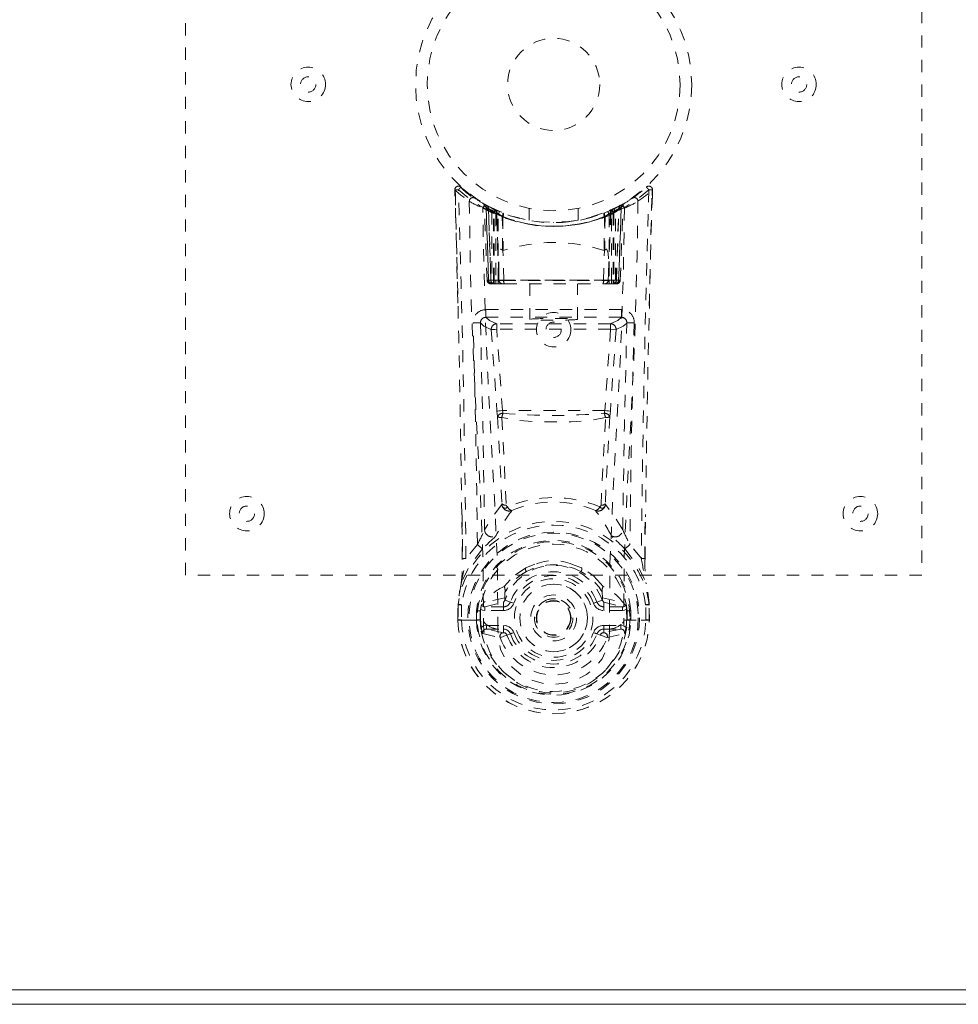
# Model space of a CAD drawing. Header units: inches. Extents: x -63 to 74, y -90 to 54.
# Tile 7 of 10: x 51.89 to 59.54, y 23.78 to 31.8. Entities that reach past the tile are written whole.
import ezdxf

# ---------------------------------------------------------------- set-up
doc = ezdxf.new("R2010")
doc.units = ezdxf.units.IN
doc.header["$MEASUREMENT"] = 0
doc.linetypes.add('SLD-Dashed', pattern=[0.075, 0.05, -0.025])
doc.linetypes.add('SLD-Solid', pattern=[0])

msp = doc.modelspace()

# ---------------------------------------------------------------- linework, layer by layer
at = {"color": 7, "linetype": 'SLD-Dashed', "lineweight": 0}
for p, q in [((53.2427, 27.2766), (53.2427, 35.2766)), ((59.2427, 35.2766), (59.2427, 27.2766)), ((55.4384, 30.3666), (55.4371, 30.4165)), ((55.4388, 30.4167), (55.4401, 30.3669)), ((55.4613, 29.4926), (55.4413, 30.41)), ((56.9151, 30.3715), (56.8972, 30.3535)), ((57.0454, 30.3706), (57.0466, 30.4167)), ((57.0471, 30.3703), (57.0483, 30.4165)), ((55.6772, 30.3011), (55.664, 30.3089)), ((55.6831, 30.2966), (55.6698, 30.3043)), ((55.6774, 30.301), (55.6772, 30.3011)), ((55.6921, 30.2762), (55.6785, 30.2842)), ((55.6996, 29.6805), (55.6785, 30.2842)), ((55.6804, 30.299), (55.6802, 30.2991)), ((55.7129, 29.6805), (55.6921, 30.2762)), ((55.6922, 30.2761), (55.6921, 30.2762)), ((55.6922, 30.2761), (55.713, 29.6805)), ((55.6953, 30.2909), (55.6953, 30.2909)), ((55.76, 30.2576), (55.6953, 30.2909)), ((55.7769, 30.2315), (55.7106, 30.2657)), ((55.731, 29.6805), (55.7106, 30.2657)), ((55.711, 30.269), (55.7315, 29.677)), ((56.0427, 30.2657), (56.0427, 30.169)), ((56.4427, 30.169), (56.4427, 30.2657)), ((56.7748, 30.2657), (56.7084, 30.2315)), ((56.7901, 30.2909), (56.7254, 30.2576)), ((56.7519, 29.6769), (56.7743, 30.269)), ((56.7544, 29.6805), (56.7748, 30.2657)), ((56.7724, 29.6805), (56.7932, 30.2761)), ((56.7932, 30.2762), (56.7725, 29.6805)), ((56.7858, 29.6805), (56.8068, 30.2842)), ((56.7901, 30.2909), (56.7901, 30.2909)), ((56.8068, 30.2842), (56.7932, 30.2762)), ((56.7932, 30.2762), (56.7932, 30.2761)), ((56.8051, 30.2991), (56.805, 30.299)), ((56.8081, 30.3011), (56.808, 30.301)), ((56.8214, 30.3089), (56.8081, 30.3011)), ((55.7389, 30.2357), (55.7514, 30.2617)), ((55.7389, 30.2357), (55.7392, 29.6805)), ((55.7569, 30.2272), (55.7389, 30.2357)), ((55.7523, 30.2293), (55.7715, 30.2206)), ((55.7526, 29.6805), (55.7523, 30.2293)), ((55.7569, 30.2272), (55.769, 30.2534)), ((55.7569, 29.6805), (55.7569, 30.2272)), ((55.7618, 30.2567), (55.76, 30.2576)), ((55.769, 30.2534), (55.7618, 30.2567)), ((55.7706, 30.221), (55.7709, 29.6805)), ((55.7896, 30.2127), (55.7706, 30.221)), ((55.7715, 30.2206), (55.7832, 30.2469)), ((55.7715, 30.2206), (55.7715, 29.6805)), ((55.7769, 30.2315), (55.7788, 30.2306)), ((55.7961, 29.6805), (55.7769, 30.2315)), ((55.7788, 30.2306), (55.7961, 29.7314)), ((55.7824, 30.2473), (55.8009, 30.2392)), ((55.7896, 30.2127), (55.8009, 30.2392)), ((55.7896, 29.6805), (55.7896, 30.2127)), ((55.8284, 30.1996), (55.824, 30.2013)), ((55.8263, 29.9238), (55.824, 30.2013)), ((55.8321, 30.2265), (55.8277, 30.2282)), ((55.8284, 30.1996), (55.8306, 29.9221)), ((56.6408, 30.227), (56.5522, 30.1981)), ((56.6576, 30.2282), (56.6533, 30.2265)), ((56.6547, 29.9221), (56.657, 30.1996)), ((56.6614, 30.2013), (56.657, 30.1996)), ((56.6614, 30.2013), (56.6591, 29.9238)), ((56.6845, 30.2392), (56.703, 30.2473)), ((56.6892, 29.7315), (56.7066, 30.2306)), ((56.7084, 30.2315), (56.6893, 29.6805)), ((56.7148, 30.221), (56.6958, 30.2127)), ((56.6958, 30.2127), (56.6958, 29.6805)), ((56.7066, 30.2306), (56.7084, 30.2315)), ((56.7139, 30.2206), (56.7331, 30.2293)), ((56.7139, 29.6805), (56.7139, 30.2206)), ((56.7145, 29.6805), (56.7148, 30.221)), ((56.7254, 30.2576), (56.7236, 30.2567)), ((56.7465, 30.2357), (56.7285, 30.2272)), ((56.7285, 30.2272), (56.7285, 29.6805)), ((56.7331, 30.2293), (56.7327, 29.6805)), ((56.7462, 29.6805), (56.7465, 30.2357)), ((55.8295, 29.9218), (55.8306, 29.9221)), ((55.8355, 29.6782), (55.8295, 29.9218)), ((56.6499, 29.6782), (56.6559, 29.9218)), ((56.6547, 29.9221), (56.6559, 29.9218)), ((55.6996, 29.6805), (55.7129, 29.6805)), ((55.731, 29.6805), (55.7961, 29.6805)), ((55.7392, 29.6805), (55.7569, 29.6805)), ((55.7397, 29.6516), (55.7531, 29.6516)), ((55.7429, 29.6516), (55.7531, 29.6516)), ((55.7609, 29.6516), (55.7525, 29.6532)), ((55.7715, 29.6805), (55.7526, 29.6805)), ((55.7531, 29.6516), (55.754, 29.6516)), ((56.7285, 29.6805), (55.7569, 29.6805)), ((55.7609, 29.6516), (55.819, 29.6516)), ((55.7709, 29.6805), (55.7896, 29.6805)), ((55.7715, 29.6805), (56.7139, 29.6805)), ((56.6958, 29.6805), (55.7896, 29.6805)), ((55.819, 29.6516), (55.7901, 29.6516)), ((55.7973, 29.6805), (55.7961, 29.6805)), ((55.7973, 29.6805), (55.7973, 29.6792)), ((55.8258, 29.6516), (55.8262, 29.6516)), ((55.8262, 29.6516), (55.8424, 29.6516)), ((55.8424, 29.6516), (56.6429, 29.6516)), ((56.0477, 29.6516), (56.0477, 29.3613)), ((56.4377, 29.3613), (56.4377, 29.6516)), ((56.6429, 29.6516), (56.6591, 29.6516)), ((56.6591, 29.6516), (56.6595, 29.6516)), ((56.6664, 29.6516), (56.7245, 29.6516)), ((56.6953, 29.6516), (56.6664, 29.6516)), ((56.688, 29.6792), (56.6881, 29.6805)), ((56.6893, 29.6805), (56.6881, 29.6805)), ((56.6893, 29.6805), (56.7544, 29.6805)), ((56.6953, 29.6516), (56.6955, 29.6516)), ((56.6955, 29.6516), (56.714, 29.6516)), ((56.6958, 29.6805), (56.7145, 29.6805)), ((56.7327, 29.6805), (56.7139, 29.6805)), ((56.7285, 29.6805), (56.7462, 29.6805)), ((56.7314, 29.6516), (56.7322, 29.6516)), ((56.7322, 29.6516), (56.7425, 29.6516)), ((56.7322, 29.6516), (56.7457, 29.6516)), ((56.7544, 29.6805), (56.7544, 29.6805)), ((56.7725, 29.6805), (56.7858, 29.6805)), ((55.691, 29.4404), (55.691, 29.3778)), ((56.7944, 29.4404), (55.691, 29.4404)), ((56.7944, 29.3778), (56.7944, 29.4404)), ((55.691, 29.3778), (56.7944, 29.3778)), ((55.7788, 29.3251), (55.7788, 29.2801)), ((56.7065, 29.3251), (55.7788, 29.3251)), ((56.7065, 29.3251), (56.7065, 29.2801)), ((55.7341, 29.2776), (55.7808, 28.6132)), ((56.7065, 29.2801), (55.7788, 29.2801)), ((55.8254, 28.617), (55.7788, 29.2801)), ((56.7065, 29.2801), (56.66, 28.617)), ((56.7513, 29.2776), (56.7046, 28.6132)), ((56.7513, 29.2776), (56.7065, 29.2801)), ((56.66, 28.617), (55.8254, 28.617)), ((55.8566, 27.8455), (55.8566, 27.8454)), ((56.6288, 27.8454), (56.6288, 27.8455)), ((55.4982, 27.4072), (55.4939, 27.7678)), ((56.9872, 27.4072), (56.9913, 27.7523)), ((55.6212, 27.5265), (55.528, 27.411)), ((56.9574, 27.411), (56.8642, 27.5265)), ((56.0903, 27.3642), (56.0149, 27.3358)), ((56.4705, 27.3358), (56.3964, 27.3636)), ((59.2427, 27.2766), (53.2427, 27.2766)), ((55.8892, 27.2384), (55.8402, 27.1841)), ((56.6452, 27.1841), (56.5962, 27.2384)), ((55.8462, 27.1388), (55.8445, 27.0911)), ((56.6391, 27.1388), (56.6409, 27.0911)), ((55.8445, 27.0911), (55.6777, 27.054)), ((55.6818, 27.0176), (55.8344, 27.0551)), ((55.8344, 27.0551), (55.8473, 27.0716)), ((55.8344, 27.0176), (55.8344, 27.0551)), ((55.8473, 27.0718), (55.8897, 27.0562)), ((56.5956, 27.0562), (56.6381, 27.0718)), ((56.6381, 27.0716), (56.651, 27.0551)), ((56.6409, 27.0911), (56.8077, 27.054)), ((56.651, 27.0176), (56.651, 27.0551)), ((56.651, 27.0551), (56.8036, 27.0176)), ((55.4625, 26.9073), (55.4631, 27.0346)), ((55.4633, 27.0387), (55.4631, 27.0346)), ((55.4645, 27.0346), (55.4638, 26.9066)), ((55.4929, 27.0344), (55.4922, 26.9107)), ((55.6133, 26.912), (55.6136, 26.9855)), ((55.6434, 26.9841), (55.6136, 26.9855)), ((55.6434, 26.9841), (55.643, 26.9122)), ((55.6479, 26.9978), (55.6436, 26.9844)), ((55.6479, 26.9978), (55.6477, 26.9128)), ((55.6479, 26.9979), (55.6479, 26.9978)), ((55.6818, 27.0176), (55.6818, 26.9876)), ((55.8344, 27.0176), (55.6818, 27.0176)), ((55.8344, 26.9876), (55.6818, 26.9876)), ((55.8344, 26.9876), (55.8344, 27.0176)), ((56.8036, 27.0176), (56.651, 27.0176)), ((56.651, 26.9876), (56.651, 27.0176)), ((56.8036, 26.9876), (56.651, 26.9876)), ((56.8036, 26.9876), (56.8036, 27.0176)), ((56.8375, 26.9978), (56.8375, 26.9979)), ((56.8418, 26.9844), (56.8375, 26.9978)), ((56.8375, 26.9978), (56.8377, 26.9128)), ((56.8717, 26.9855), (56.842, 26.9841)), ((56.8423, 26.9122), (56.842, 26.9841)), ((56.8717, 26.9855), (56.8717, 26.9855)), ((56.8717, 26.9855), (56.8721, 26.912)), ((56.9932, 26.9107), (56.9925, 27.0344)), ((57.0216, 26.9066), (57.0208, 27.0346)), ((57.0222, 27.0346), (57.0221, 27.0387)), ((57.0229, 26.9073), (57.0222, 27.0346)), ((55.4625, 26.9073), (55.4661, 26.9073)), ((55.4661, 26.9073), (55.4926, 26.9073)), ((55.4926, 26.9073), (55.5106, 26.9074)), ((55.5106, 26.9083), (55.529, 26.9079)), ((55.5106, 26.9074), (55.5106, 26.9083)), ((55.529, 26.9079), (55.6709, 26.9078)), ((55.643, 26.9122), (55.6133, 26.9119)), ((55.6133, 26.9119), (55.6133, 26.912)), ((55.6477, 26.9128), (55.643, 26.9122)), ((55.65, 26.834), (55.643, 26.9122)), ((56.3992, 26.9266), (56.3992, 26.923)), ((56.8139, 26.9023), (56.8147, 26.9078)), ((56.8145, 26.9078), (56.9564, 26.9079)), ((56.8377, 26.9128), (56.8423, 26.9122)), ((56.8721, 26.9119), (56.8423, 26.9122)), ((56.8721, 26.912), (56.8721, 26.9119)), ((56.9564, 26.9079), (56.9748, 26.9083)), ((56.9748, 26.9083), (56.9748, 26.9074)), ((56.9748, 26.9074), (56.9928, 26.9073)), ((56.9928, 26.9073), (57.0193, 26.9073)), ((57.0193, 26.9073), (57.0228, 26.9073)), ((55.6949, 26.8655), (55.6949, 26.8355)), ((55.6949, 26.8655), (55.8344, 26.8655)), ((55.8342, 26.8063), (55.6949, 26.8355)), ((55.6949, 26.8355), (55.8344, 26.8355)), ((55.8344, 26.8355), (55.8343, 26.8063)), ((55.8344, 26.8655), (55.8344, 26.8355)), ((56.651, 26.8355), (56.651, 26.8655)), ((56.651, 26.8655), (56.7905, 26.8655)), ((56.651, 26.8063), (56.651, 26.8355)), ((56.651, 26.8355), (56.7905, 26.8355)), ((56.7905, 26.8355), (56.6512, 26.8063)), ((56.7905, 26.8355), (56.7905, 26.8655)), ((55.6649, 26.7994), (55.8065, 26.766)), ((55.8897, 26.7969), (55.8623, 26.7868)), ((56.6231, 26.7868), (56.5956, 26.7969)), ((56.6789, 26.766), (56.8205, 26.7994))]:
    msp.add_line(p, q, dxfattribs=at)
at = {"color": 7, "linetype": 'SLD-Solid', "lineweight": 15}
for p, q in [((14.611, 23.8947), (73.8743, 23.8947)), ((14.611, 23.8947), (73.8743, 23.8947)), ((14.4927, 23.7766), (73.9927, 23.7766))]:
    msp.add_line(p, q, dxfattribs=at)
at = {"color": 7, "linetype": 'SLD-Dashed', "lineweight": 0, "flags": 128}
for points in [[(57.023, 29.4491), (57.0242, 29.5227), (57.0277, 29.6955), (57.0325, 29.9047), (57.0384, 30.1515), (57.0441, 30.41)], [(55.5555, 30.3236), (55.5624, 29.8703), (55.5746, 29.4213), (55.5919, 28.9777), (55.6135, 28.542), (55.6439, 27.9759), (55.6669, 27.4289), (55.6715, 26.9023)], [(55.7883, 26.8358), (55.7842, 27.3655), (55.7604, 27.9147), (55.7285, 28.4823), (55.7055, 28.919), (55.6867, 29.3638), (55.6732, 29.8143), (55.665, 30.2681)], [(55.6864, 30.2959), (55.6803, 30.2993), (55.6774, 30.301)], [(55.7092, 30.2734), (55.7043, 30.2835), (55.6985, 30.2891)], [(55.7505, 30.2599), (55.7434, 30.2651), (55.735, 30.2698)], [(56.8204, 30.2681), (56.8122, 29.8144), (56.7987, 29.3638), (56.7799, 28.9191), (56.7569, 28.4823), (56.7249, 27.9147), (56.7012, 27.3655), (56.6971, 26.8358)], [(56.7504, 30.2698), (56.742, 30.2651), (56.7348, 30.2599)], [(56.9299, 30.3236), (56.923, 29.8703), (56.9108, 29.4213), (56.8935, 28.9777), (56.8719, 28.542), (56.8415, 27.9759), (56.8185, 27.4289), (56.8139, 26.9023)], [(55.7523, 30.2293), (55.7569, 30.239), (55.761, 30.2479), (55.7637, 30.2536), (55.7646, 30.2555)], [(55.7824, 30.2473), (55.7816, 30.2455), (55.779, 30.2396), (55.775, 30.2307), (55.7706, 30.221)], [(56.6958, 30.2127), (56.6914, 30.2229), (56.6878, 30.2315), (56.6853, 30.2372), (56.6845, 30.2392)], [(56.7021, 30.2469), (56.703, 30.2449), (56.7056, 30.2393), (56.7094, 30.2307), (56.7139, 30.2206)], [(56.7148, 30.221), (56.7104, 30.2307), (56.7064, 30.2396), (56.7038, 30.2455), (56.703, 30.2473)], [(56.7285, 30.2272), (56.7238, 30.2373), (56.7199, 30.2458), (56.7173, 30.2514), (56.7164, 30.2534)], [(56.7208, 30.2555), (56.7217, 30.2536), (56.7244, 30.2479), (56.7285, 30.239), (56.7331, 30.2293)], [(56.7465, 30.2357), (56.7418, 30.2454), (56.7376, 30.2542), (56.7348, 30.2599), (56.734, 30.2617)], [(56.4402, 30.169), (56.4415, 30.1693), (56.4236, 30.1662), (56.3858, 30.1607), (56.3314, 30.1551), (56.2668, 30.1518), (56.2427, 30.1516)], [(55.7961, 29.7315), (55.7959, 29.8438), (55.7998, 29.8996), (55.8065, 29.9258), (55.8102, 29.9311), (55.8129, 29.9326), (55.8145, 29.9328), (55.8161, 29.9327), (55.8191, 29.9314), (55.8218, 29.9293), (55.8263, 29.9238)], [(55.8263, 29.9238), (55.8276, 29.9223), (55.8284, 29.9218), (55.8289, 29.9217), (55.8295, 29.9218)], [(56.6559, 29.9218), (56.6565, 29.9217), (56.6569, 29.9218), (56.6578, 29.9223), (56.6591, 29.9238)], [(56.6591, 29.9238), (56.6636, 29.9293), (56.6663, 29.9314), (56.6693, 29.9327), (56.6709, 29.9329), (56.6724, 29.9326), (56.6751, 29.9311), (56.6789, 29.9259), (56.6856, 29.8996), (56.6895, 29.8438), (56.6892, 29.7315)], [(55.7961, 29.7314), (55.7962, 29.7307), (55.7973, 29.6805)], [(56.6881, 29.6805), (56.6892, 29.7307), (56.6892, 29.7314)], [(55.7392, 29.6805), (55.7241, 29.6805), (55.7112, 29.6805), (55.7025, 29.6805), (55.7003, 29.6805), (55.6996, 29.6805)], [(55.713, 29.6805), (55.7169, 29.6805), (55.7257, 29.6805), (55.7382, 29.6805), (55.7526, 29.6805)], [(55.7709, 29.6805), (55.7552, 29.6805), (55.7481, 29.6805), (55.7419, 29.6805), (55.7369, 29.6805), (55.7333, 29.6805), (55.7313, 29.6805), (55.731, 29.6805)], [(55.8355, 29.6782), (56.0377, 29.6782), (56.2427, 29.6781), (56.4477, 29.6782), (56.6499, 29.6782)], [(56.7544, 29.6805), (56.7541, 29.6805), (56.7521, 29.6805), (56.7485, 29.6805), (56.7435, 29.6805), (56.7373, 29.6805), (56.7302, 29.6805), (56.7145, 29.6805)], [(56.7327, 29.6805), (56.7472, 29.6805), (56.7597, 29.6805), (56.7686, 29.6805), (56.7724, 29.6805)], [(56.7858, 29.6805), (56.7851, 29.6805), (56.7829, 29.6805), (56.7742, 29.6805), (56.7613, 29.6805), (56.7462, 29.6805)], [(55.646, 29.3317), (55.6748, 29.3044), (55.7341, 29.2776)], [(55.646, 29.3317), (55.6663, 28.4879), (55.6797, 27.6459)], [(55.7788, 29.3251), (55.7201, 29.3512), (55.691, 29.3778)], [(56.7944, 29.3778), (56.7653, 29.3512), (56.7065, 29.3251)], [(56.7513, 29.2776), (56.8105, 29.3044), (56.8394, 29.3317)], [(56.8056, 27.6459), (56.8191, 28.4879), (56.8394, 29.3317)], [(55.7788, 29.2801), (55.7626, 29.2792), (55.7486, 29.2784), (55.7387, 29.2778), (55.7341, 29.2776)], [(55.7808, 28.6132), (55.7852, 28.6136), (55.7955, 28.6145), (55.8099, 28.6157), (55.8254, 28.617)], [(55.7808, 28.6132), (55.783, 28.5909), (55.7856, 28.5701)], [(55.8299, 28.5954), (55.8274, 28.6058), (55.8254, 28.617)], [(56.66, 28.617), (56.658, 28.6058), (56.6555, 28.5954)], [(56.66, 28.617), (56.6754, 28.6157), (56.6899, 28.6145), (56.7002, 28.6136), (56.7046, 28.6132)], [(56.6998, 28.57), (56.7024, 28.5909), (56.7046, 28.6132)], [(55.7856, 28.5701), (55.8044, 28.211), (55.8217, 27.8591)], [(55.8197, 28.5602), (55.839, 28.1992), (55.8566, 27.8455)], [(56.6656, 28.5602), (56.5267, 28.5361), (56.3852, 28.5269), (56.2427, 28.5245), (56.1002, 28.5269), (55.9586, 28.5361), (55.8198, 28.5602)], [(56.6288, 27.8455), (56.6464, 28.1992), (56.6656, 28.5602)], [(56.6997, 28.57), (56.6809, 28.2109), (56.6637, 27.8591)], [(55.8206, 27.8518), (55.7469, 27.7544), (55.6797, 27.6459)], [(55.8206, 27.8518), (55.8229, 27.8418), (55.827, 27.8331), (55.8328, 27.8264), (55.8397, 27.8221), (55.8472, 27.8207), (55.8547, 27.8223), (55.8616, 27.8266), (55.8675, 27.8335)], [(56.6179, 27.8335), (56.6238, 27.8266), (56.6307, 27.8223), (56.6382, 27.8207), (56.6457, 27.8221), (56.6526, 27.8264), (56.6584, 27.8331), (56.6625, 27.8418), (56.6648, 27.8518)], [(56.8056, 27.6459), (56.7385, 27.7544), (56.6648, 27.8518)], [(55.4971, 27.7687), (55.4983, 27.6476), (55.4996, 27.4087)], [(56.9857, 27.4087), (56.987, 27.643), (56.9881, 27.7531)], [(55.7737, 27.5981), (55.7692, 27.5923), (55.7605, 27.5835)], [(56.7248, 27.5835), (56.7162, 27.5923), (56.7117, 27.5981)], [(55.6639, 27.4912), (55.5653, 27.3656), (55.4907, 27.2155)], [(56.8214, 27.4912), (56.9223, 27.3621), (56.9947, 27.2155)], [(56.0149, 27.3358), (55.9167, 27.2687), (55.8892, 27.2384)], [(56.5962, 27.2384), (56.5687, 27.2688), (56.4705, 27.3358)], [(55.4907, 27.2155), (55.4743, 27.128), (55.4633, 27.0387)], [(55.4907, 27.2155), (55.4891, 27.2101), (55.4888, 27.2045)], [(56.9966, 27.2045), (56.9963, 27.2101), (56.9947, 27.2155)], [(57.0221, 27.0387), (57.0111, 27.128), (56.9947, 27.2155)], [(55.6777, 27.054), (55.6706, 27.0456), (55.6554, 27.0324)], [(55.9179, 27.0459), (55.9125, 27.0478), (55.9073, 27.0497), (55.9025, 27.0515), (55.8983, 27.0531), (55.8948, 27.0543), (55.8922, 27.0553), (55.8904, 27.056), (55.8897, 27.0562)], [(56.5675, 27.0459), (56.5729, 27.0478), (56.578, 27.0497), (56.5828, 27.0515), (56.5871, 27.0531), (56.5906, 27.0543), (56.5932, 27.0553), (56.5949, 27.056), (56.5956, 27.0562)], [(56.6409, 27.0911), (56.6397, 27.0789), (56.6381, 27.0718), (56.6381, 27.0717)], [(56.83, 27.0324), (56.8238, 27.0374), (56.8077, 27.054)], [(55.4631, 27.0346), (55.463, 27.0346), (55.4642, 27.0346), (55.4667, 27.0346), (55.4704, 27.0345), (55.4751, 27.0345), (55.4805, 27.0345), (55.4866, 27.0344), (55.4929, 27.0344)], [(55.4929, 27.0344), (55.4874, 27.0352), (55.4821, 27.036), (55.4772, 27.0367), (55.4728, 27.0373), (55.4691, 27.0378), (55.4663, 27.0382), (55.4643, 27.0385), (55.4633, 27.0387)], [(55.6434, 26.9841), (55.6435, 26.9842), (55.6436, 26.9844)], [(55.6818, 26.9876), (55.6641, 26.9902), (55.6479, 26.9979)], [(56.8375, 26.9979), (56.8213, 26.9902), (56.8036, 26.9876)], [(56.842, 26.9841), (56.8419, 26.9842), (56.8418, 26.9844)], [(57.0221, 27.0387), (57.0211, 27.0385), (57.0191, 27.0382), (57.0162, 27.0378), (57.0125, 27.0373), (57.0082, 27.0367), (57.0032, 27.036), (56.998, 27.0352), (56.9925, 27.0344)], [(56.9925, 27.0344), (56.9988, 27.0344), (57.0048, 27.0345), (57.0103, 27.0345), (57.015, 27.0345), (57.0187, 27.0346), (57.0212, 27.0346), (57.0224, 27.0346), (57.0222, 27.0346)], [(55.4922, 26.9107), (55.4858, 26.9106), (55.4797, 26.9106), (55.4741, 26.9106), (55.4694, 26.9105), (55.4658, 26.9105), (55.4633, 26.9106), (55.4623, 26.9098), (55.4625, 26.9073)], [(55.6715, 26.9023), (55.6712, 26.905), (55.6709, 26.9078)], [(55.6715, 26.9023), (55.6762, 26.8928), (55.683, 26.8836)], [(56.8139, 26.9023), (56.8092, 26.8928), (56.8024, 26.8836)], [(57.0228, 26.9073), (57.0231, 26.9098), (57.022, 26.9106), (57.0196, 26.9105), (57.0159, 26.9105), (57.0112, 26.9106), (57.0057, 26.9106), (56.9996, 26.9106), (56.9932, 26.9107)], [(55.6527, 26.8485), (55.6721, 26.8611), (55.6949, 26.8655)], [(55.7883, 26.8358), (55.7861, 26.8362), (55.784, 26.8366)], [(56.6971, 26.8358), (56.6949, 26.754), (56.6749, 26.6724), (56.6367, 26.5944), (56.5812, 26.5242), (56.5105, 26.4655), (56.4279, 26.4215), (56.3373, 26.3943), (56.2427, 26.3851), (56.1481, 26.3943), (56.0575, 26.4215), (55.975, 26.4655), (55.9043, 26.5242), (55.8487, 26.5944), (55.8105, 26.6724), (55.7905, 26.754), (55.7883, 26.8358)], [(56.7015, 26.8366), (56.6993, 26.8362), (56.6971, 26.8358)], [(56.7905, 26.8655), (56.8133, 26.8611), (56.8327, 26.8485)], [(55.8624, 26.7868), (55.8553, 26.7989), (55.8514, 26.8025), (55.8473, 26.8048), (55.843, 26.806), (55.8386, 26.8063), (55.8295, 26.8049), (55.8202, 26.8015), (55.8117, 26.7959), (55.8082, 26.7918), (55.8057, 26.7862), (55.8057, 26.7677)], [(55.8624, 26.7867), (55.8601, 26.7859), (55.8544, 26.7838), (55.846, 26.7807), (55.836, 26.777), (55.8258, 26.7732), (55.8167, 26.7699), (55.8099, 26.7674), (55.8064, 26.7661)], [(55.9179, 26.8072), (55.9125, 26.8053), (55.9073, 26.8034), (55.9025, 26.8016), (55.8983, 26.8), (55.8948, 26.7988), (55.8922, 26.7978), (55.8904, 26.7972), (55.8897, 26.7969)], [(56.5675, 26.8072), (56.5729, 26.8053), (56.578, 26.8034), (56.5828, 26.8016), (56.5871, 26.8), (56.5906, 26.7988), (56.5932, 26.7978), (56.5949, 26.7972), (56.5956, 26.7969)], [(56.6797, 26.7677), (56.6807, 26.781), (56.6782, 26.7905), (56.6757, 26.794), (56.6726, 26.7969), (56.6648, 26.8015), (56.6553, 26.8046), (56.6447, 26.8057), (56.6392, 26.8047), (56.6336, 26.8019), (56.6282, 26.7964), (56.623, 26.7868)], [(56.623, 26.7867), (56.6253, 26.7859), (56.631, 26.7838), (56.6394, 26.7807), (56.6494, 26.777), (56.6596, 26.7732), (56.6687, 26.7699), (56.6755, 26.7674), (56.6789, 26.7661)]]:
    msp.add_lwpolyline(points, dxfattribs=at)
at = {"color": 7, "linetype": 'SLD-Dashed', "lineweight": 0}
for centre, radius in [((56.2427, 31.2766), 1.125), ((56.2427, 31.2766), 1.03), ((56.2427, 31.2766), 0.3755), ((54.2427, 31.2766), 0.1405), ((58.2427, 31.2766), 0.1405), ((54.2427, 31.2766), 0.0625), ((58.2427, 31.2766), 0.0625), ((56.2427, 29.2766), 0.1405), ((56.2427, 29.2766), 0.0625), ((53.7427, 27.7766), 0.1405), ((58.7427, 27.7766), 0.1405), ((53.7427, 27.7766), 0.0625), ((58.7427, 27.7766), 0.0625), ((56.2427, 26.9266), 0.7), ((56.2427, 26.9266), 0.69), ((56.2427, 26.9266), 0.6226), ((56.2427, 26.9266), 0.32), ((56.2427, 26.9266), 0.275), ((56.2427, 26.9266), 0.1875), ((56.2427, 26.9266), 0.1565), ((56.2427, 26.9266), 0.1415), ((56.2427, 26.9266), 0.1395), ((56.2427, 26.9266), 0.1375)]:
    msp.add_circle(centre, radius, dxfattribs=at)
at = {"color": 7, "linetype": 'SLD-Solid', "lineweight": 15}
for radius, start, end in [(29.75, 0, 180), (29.6319, 0.22838, 179.77162), (29.6319, 0.22838, 179.77162)]:
    msp.add_arc((44.2427, 23.7766), radius, start, end, dxfattribs=at)
at = {"color": 7, "linetype": 'SLD-Dashed', "lineweight": 0}
for centre, radius, start, end in [((55.4671, 30.4173), 0.03, 47.92909, 181.49334), ((55.8738, 30.0647), 0.5385, 135.88463, 139.04879), ((56.2376, 31.27), 1.1192, 228.02363, 235.41259), ((55.8444, 30.7624), 0.4826, 223.71567, 237.86843), ((56.269, 31.2417), 1.0838, 304.5129, 311.30679), ((57.0183, 30.4173), 0.03, 358.5067, 132.07087), ((56.0402, 29.5406), 1.3137, 41.88484, 43.18174), ((55.476, 29.7889), 0.6289, 90.80994, 93.54455), ((56.2269, 31.3006), 1.1854, 228.22464, 235.50139), ((-82.1497, 26.1296), 137.6534, 0.68189, 1.763834), ((-88.1006, 26.0064), 143.6355, 0.56033, 1.759936), ((56.2427, 31.2781), 1.1584, 227.97566, 312.02406), ((55.5855, 30.3237), 0.03, 55.93946, 180.2019), ((56.243, 31.277), 1.128, 235.39005, 240.55085), ((56.2427, 31.2765), 1.1275, 299.44774, 304.61101), ((56.8999, 30.3237), 0.03, 359.81279, 124.04585), ((56.2589, 31.3001), 1.1848, 304.49693, 311.77767), ((207.021, 25.8761), 150.0715, 178.265788, 179.413946), ((194.9122, 26.1246), 137.9305, 178.236083, 179.323851), ((57.0298, 30.3251), 0.0932, 78.56141, 97.0841), ((56.2285, 31.515), 1.3683, 240.53634, 245.67928), ((55.6486, 30.2832), 0.03, 1.9849, 59.11471), ((55.7061, 30.2556), 0.043, 114.31078, 163.04416), ((56.2427, 31.3079), 1.1896, 240.94379, 299.05621), ((55.6515, 30.284), 0.0272, 359.29726, 40.31032), ((56.1666, 31.1399), 0.9711, 239.63538, 243.77162), ((55.6622, 30.2752), 0.0299, 1.90645, 59.88621), ((55.6624, 30.2752), 0.0299, 1.78193, 59.87193), ((56.1931, 30.8629), 0.7744, 228.3607, 234.08927), ((56.2427, 31.2766), 1.1275, 240.55195, 299.44805), ((56.1908, 30.8546), 0.7637, 229.24551, 234.96187), ((55.6807, 30.2647), 0.0299, 1.81017, 60.92637), ((56.2423, 31.2758), 1.1267, 240.95106, 245.90711), ((56.1904, 30.8467), 0.7535, 230.44681, 236.13983), ((56.2429, 31.2762), 1.1271, 294.09387, 299.04765), ((56.295, 30.8466), 0.7534, 303.85998, 309.55392), ((56.2946, 30.8546), 0.7637, 305.03828, 310.75465), ((56.2916, 30.8639), 0.7756, 305.91469, 311.63425), ((56.3185, 31.1402), 0.9715, 296.2291, 300.36354), ((56.8046, 30.2647), 0.0299, 119.09984, 178.19043), ((56.8049, 30.2648), 0.03, 119.05668, 163.24308), ((56.8232, 30.2752), 0.0299, 120.11255, 178.09479), ((56.823, 30.2752), 0.0299, 120.12821, 178.21454), ((56.7794, 30.2556), 0.0429, 16.92625, 65.71801), ((56.8339, 30.284), 0.0272, 139.72127, 180.67115), ((56.8368, 30.2832), 0.03, 120.88488, 178.01752), ((56.2568, 31.5151), 1.3685, 294.32091, 299.46322), ((56.2427, 31.2753), 1.1552, 245.13232, 294.86768), ((55.7472, 30.2308), 0.0297, 1.5055, 64.55157), ((55.7491, 30.2299), 0.0297, 1.50708, 64.65376), ((56.2427, 31.2753), 1.1552, 245.92818, 294.07182), ((56.1858, 30.8089), 0.7071, 234.8587, 239.22513), ((56.2427, 31.2753), 1.1552, 246.90844, 293.09156), ((55.7943, 30.2191), 0.0346, 329.08106, 15.16368), ((55.7984, 30.2174), 0.0349, 329.35519, 15.07794), ((56.2427, 31.2397), 1.1196, 248.28393, 291.71607), ((56.687, 30.2174), 0.0349, 164.91709, 210.64977), ((56.6911, 30.2191), 0.0346, 164.84324, 210.91693), ((56.2994, 30.809), 0.7073, 300.77576, 305.14109), ((56.3633, 31.0145), 0.839, 293.59585, 295.42761), ((56.7363, 30.2299), 0.0297, 115.34588, 178.49509), ((56.7382, 30.2308), 0.0297, 115.44933, 178.4936), ((56.2427, 28.6558), 1.3317, 71.97652, 108.0232), ((55.7296, 29.6815), 0.03, 181.99451, 269.99486), ((55.7637, 29.7304), 0.0807, 218.1993, 252.55228), ((55.7429, 29.6815), 0.03, 181.93099, 269.9271), ((55.7586, 29.6801), 0.0276, 179.12271, 257.23218), ((55.7604, 29.6733), 0.0218, 247.39152, 275.22519), ((56.1876, 29.6734), 0.435, 179.06877, 182.88376), ((56.1812, 29.6733), 0.4243, 179.03359, 182.94447), ((56.2269, 29.6734), 0.456, 179.11159, 182.75041), ((56.2111, 29.6733), 0.4397, 179.06595, 182.84015), ((56.2507, 29.6733), 0.4612, 179.1098, 182.7081), ((55.8259, 29.6814), 0.0299, 181.80561, 269.82398), ((55.8307, 30.2084), 0.5303, 266.39056, 270.51783), ((55.8268, 29.681), 0.0295, 183.46258, 269.01808), ((55.8685, 29.6725), 0.0334, 170.24252, 218.87769), ((56.6169, 29.6725), 0.0334, 321.11899, 9.75812), ((56.6546, 30.2087), 0.5305, 269.48364, 273.60889), ((56.6586, 29.681), 0.0295, 270.99637, 356.52414), ((56.6594, 29.6814), 0.0299, 270.17764, 358.19278), ((56.2345, 29.6733), 0.4614, 357.29393, 0.89049), ((56.2745, 29.6733), 0.4394, 357.15755, 0.93402), ((56.2585, 29.6735), 0.456, 357.24713, 0.88623), ((56.7196, 29.6865), 0.0354, 260.96003, 350.20862), ((56.7244, 29.6815), 0.03, 270.06112, 358.07068), ((56.3042, 29.6733), 0.4243, 357.05553, 0.96641), ((56.2974, 29.6734), 0.4354, 357.11943, 0.93036), ((56.7425, 29.6815), 0.03, 270.02668, 358.03329), ((56.7217, 29.7304), 0.0807, 287.44414, 321.8037), ((56.7558, 29.6815), 0.03, 270.00628, 358.00435), ((55.6908, 29.3356), 0.1048, 89.88608, 181.43133), ((56.7945, 29.3356), 0.1049, 358.58626, 90.09633), ((55.6091, 29.0066), 0.3272, 83.53652, 94.05365), ((-45.6444, 26.4594), 101.2712, 0.60369, 1.62596), ((55.6909, 29.3328), 0.045, 89.88684, 181.42387), ((55.7791, 29.28), 0.0451, 90.35949, 183.09059), ((56.7063, 29.28), 0.0451, 356.90708, 89.62857), ((56.7945, 29.3328), 0.045, 358.57496, 90.11357), ((56.8762, 29.0074), 0.3264, 85.93208, 96.47773), ((158.1346, 26.4593), 101.276, 178.374046, 179.396267), ((55.8278, 28.5478), 0.0477, 87.43762, 152.23682), ((56.0962, 28.4994), 0.283, 160.17386, 167.60666), ((56.2427, 33.4195), 4.8417, 265.10927, 274.89024), ((56.6576, 28.5478), 0.0476, 27.7578, 92.56793), ((56.3935, 28.5007), 0.2785, 12.33238, 19.88609), ((55.8139, 28.6039), 0.0441, 230.18207, 277.63301), ((56.6715, 28.6039), 0.0441, 262.37382, 309.81187), ((55.8084, 27.8574), 0.0135, 335.62214, 7.24107), ((55.8523, 27.886), 0.0407, 221.39349, 276.05488), ((56.2426, 26.9309), 0.9774, 67.42131, 112.56839), ((56.2427, 27.0136), 0.859, 66.60484, 113.39437), ((56.6331, 27.886), 0.0408, 263.95162, 318.58122), ((56.6769, 27.8573), 0.0133, 172.81862, 204.51643), ((56.9144, 27.0245), 1.2769, 142.48747, 153.30556), ((55.8807, 27.8588), 0.0605, 186.66548, 290.15149), ((55.8723, 27.8488), 0.0161, 192.28329, 252.66858), ((55.9144, 27.8501), 0.0498, 199.55651, 255.03618), ((56.6047, 27.8588), 0.0605, 249.84854, 353.33411), ((56.571, 27.8502), 0.0498, 284.96562, 340.43865), ((55.5743, 27.0266), 1.2729, 26.67755, 37.52919), ((56.6131, 27.8488), 0.0161, 287.34013, 347.75039), ((56.2427, 26.9266), 0.7874, 8.18576, 171.81424), ((56.2427, 26.9266), 0.7575, 8.1858, 171.81425), ((54.4558, 28.1719), 1.3322, 331.01816, 336.74314), ((55.7402, 27.6485), 0.0605, 182.44661, 303.61909), ((56.7452, 27.6485), 0.0605, 236.38123, 357.55278), ((58.0303, 28.1723), 1.333, 203.25849, 208.97975), ((56.2427, 26.9266), 0.6318, 5.35755, 174.64245), ((57.3868, 25.7857), 2.4242, 132.13102, 135.28966), ((55.1005, 25.7877), 2.4214, 44.70875, 47.87097), ((55.7851, 27.6818), 0.2259, 223.46167, 237.56097), ((56.2427, 26.9266), 0.6019, 5.51223, 174.48777), ((56.7073, 27.6734), 0.215, 302.08175, 316.89714), ((54.1865, 27.3665), 1.3123, 352.90979, 1.77784), ((51.368, 28.1036), 4.2172, 347.84249, 350.54746), ((55.5197, 27.358), 0.0537, 81.07379, 113.57293), ((56.2427, 26.989), 0.4049, 67.69522, 112.1093), ((56.9657, 27.358), 0.0537, 66.42617, 98.9271), ((61.1147, 28.1032), 4.2145, 189.45204, 192.15873), ((58.3029, 27.3666), 1.3163, 178.23312, 187.07429), ((56.2426, 26.8957), 0.465, 118.51692, 148.47932), ((56.2427, 26.9381), 0.4174, 18.66214, 161.30148), ((56.2427, 26.9266), 0.376, 20.17127, 159.82873), ((56.048, 27.3255), 0.0346, 162.69808, 217.83435), ((56.2427, 26.8962), 0.4645, 61.44153, 118.55998), ((56.4374, 27.3255), 0.0346, 322.1727, 17.299), ((56.2431, 26.896), 0.4645, 31.50451, 61.5003), ((56.2427, 26.9266), 0.346, 20.17141, 159.82859), ((56.8436, 26.9131), 1.3858, 167.86141, 174.97194), ((56.0219, 26.7907), 0.4334, 114.79886, 142.59333), ((55.7572, 27.1499), 0.0897, 352.84938, 22.41696), ((56.2427, 26.9266), 0.275, 90.00009, 269.99991), ((56.2427, 26.9266), 0.275, 270.00001, 89.99999), ((56.7197, 27.151), 0.0815, 156.0593, 188.67474), ((56.4674, 26.7956), 0.4273, 37.20455, 65.40306), ((55.6425, 26.9132), 1.3851, 5.02648, 12.14056), ((55.8344, 27.0766), 0.059, 270, 339.82873), ((55.9119, 27.0909), 0.0674, 179.79197, 196.50417), ((56.2427, 26.9266), 0.1565, 84.1567, 107.24555), ((56.651, 27.0766), 0.059, 200.17127, 270), ((55.7784, 26.9877), 0.1309, 160.00622, 175.48797), ((55.6815, 27.048), 0.0304, 210.7901, 270.61808), ((55.8344, 27.0766), 0.089, 270.00031, 339.82826), ((56.651, 27.0766), 0.089, 200.17072, 270.00033), ((56.8039, 27.048), 0.0304, 269.38239, 329.20944), ((56.7463, 26.9962), 0.0912, 1.10416, 23.39842), ((56.2427, 26.9266), 0.7807, 181.29872, 358.71322), ((56.2427, 26.9266), 0.7804, 181.4115, 358.58849), ((56.2427, 26.9266), 0.7507, 181.2112, 358.7888), ((56.2427, 26.9266), 0.6296, 181.33194, 358.66801), ((56.2427, 26.9266), 0.5952, 181.32751, 187.53238), ((56.2427, 26.9266), 0.5998, 190.46531, 358.62793), ((56.2427, 26.8872), 0.5721, 177.93547, 2.06453), ((56.2427, 26.9266), 0.5952, 352.46761, 358.67249), ((55.8775, 26.8785), 0.2268, 187.59669, 200.41882), ((55.6941, 26.8057), 0.0298, 88.49851, 192.25378), ((55.8035, 27.0104), 0.1749, 226.43605, 263.58207), ((55.8344, 26.7766), 0.089, 20.17174, 89.99969), ((55.8344, 26.7766), 0.059, 20.17127, 90), ((56.651, 26.7766), 0.089, 89.99967, 159.82928), ((56.651, 26.7766), 0.059, 90, 159.82873), ((56.6819, 27.0103), 0.1749, 276.42956, 313.56861), ((56.7913, 26.8057), 0.0298, 347.74722, 91.50049), ((56.6078, 26.8785), 0.2269, 339.58178, 352.40013), ((55.8347, 26.7763), 0.03, 90.89338, 199.80878), ((56.2427, 26.9266), 0.4648, 200.20614, 339.79113), ((55.8344, 26.7766), 0.0298, 19.90778, 90.28394), ((56.2427, 26.9266), 0.4052, 200.1906, 339.8094), ((56.2427, 26.9266), 0.376, 200.17127, 339.82873), ((56.2427, 26.9266), 0.346, 200.1713, 339.8287), ((56.651, 26.7766), 0.0298, 89.71591, 160.09349), ((56.6507, 26.7763), 0.03, 340.1879, 89.10725)]:
    msp.add_arc(centre, radius, start, end, dxfattribs=at)
msp.add_ellipse((56.2427, 29.3613), major_axis=(0.195, 0), ratio=0.034921, dxfattribs=at)

doc.saveas('drawing.dxf')
